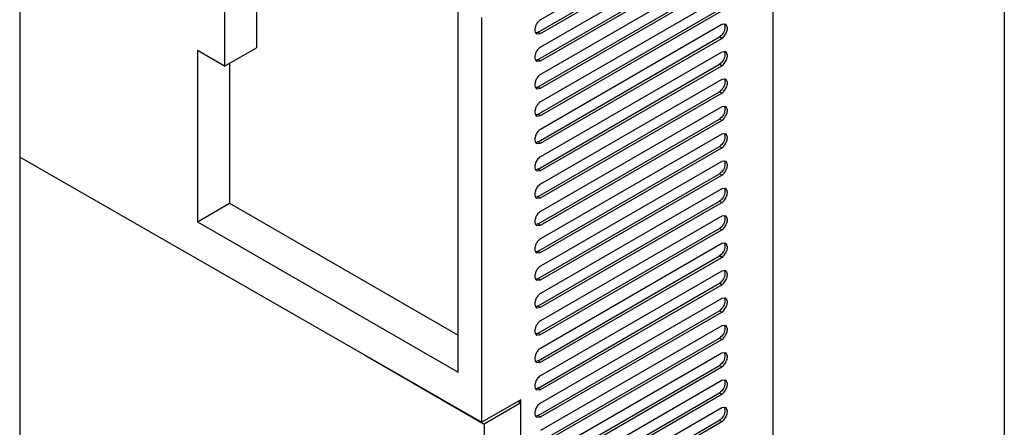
# Model space of a CAD drawing. Header units: millimetres. Extents: x 85 to 379, y 50 to 598.
# Tile 2 of 4: x 85 to 379, y 294 to 415. Entities that reach past the tile are written whole.
import ezdxf

# ---------------------------------------------------------------- set-up
doc = ezdxf.new("R2010")
doc.units = ezdxf.units.MM
doc.header["$LTSCALE"] = 42.164327
doc.layers.get('0').update_dxf_attribs({"linetype": 'CONTINUOUS'})

msp = doc.modelspace()

# ---------------------------------------------------------------- linework, layer by layer
at = {"color": 7}
for p, q in [((379.15, 522.97), (379.15, 136.36)), ((85.35, 495.41), (85.35, 374.16)), ((310.21, 101.87), (310.21, 456.18)), ((156.02, 444.64), (156.02, 406.8)), ((294.83, 446.34), (240.73, 415.11)), ((240.03, 411.43), (294.12, 442.66)), ((240.73, 411.02), (294.83, 442.25)), ((146.47, 439.13), (146.47, 401.29)), ((294.83, 438.17), (240.73, 406.94)), ((240.03, 403.27), (294.12, 434.5)), ((240.73, 402.86), (294.83, 434.09)), ((294.83, 430.01), (240.73, 398.78)), ((240.03, 395.1), (294.12, 426.33)), ((240.73, 394.69), (294.83, 425.92)), ((294.83, 421.84), (240.73, 390.61)), ((216.15, 310.01), (216.15, 417.69)), ((240.03, 386.94), (294.12, 418.17)), ((240.73, 386.53), (294.83, 417.76)), ((223.23, 295.06), (223.23, 415.81)), ((240.03, 411.43), (240.73, 411.02)), ((294.83, 413.68), (240.73, 382.45)), ((295.98, 413.79), (294.83, 413.68)), ((239.58, 410.91), (240.73, 411.02)), ((240.03, 378.77), (294.12, 410)), ((240.73, 378.36), (294.83, 409.59)), ((294.83, 409.59), (294.12, 410)), ((138.42, 405.94), (138.42, 354.89)), ((146.47, 401.29), (138.42, 405.94)), ((146.47, 401.29), (156.02, 406.8)), ((294.83, 405.51), (240.73, 374.28)), ((295.98, 405.62), (294.83, 405.51)), ((239.58, 402.75), (240.73, 402.86)), ((240.03, 403.27), (240.73, 402.86)), ((147.96, 402.15), (147.96, 360.4)), ((240.03, 370.61), (294.12, 401.84)), ((240.73, 370.2), (294.83, 401.43)), ((294.83, 401.43), (294.12, 401.84)), ((294.83, 397.35), (240.73, 366.12)), ((295.98, 397.46), (294.83, 397.35)), ((239.58, 394.58), (240.73, 394.69)), ((240.03, 395.1), (240.73, 394.69)), ((240.03, 362.44), (294.12, 393.67)), ((240.73, 362.03), (294.83, 393.26)), ((294.83, 393.26), (294.12, 393.67)), ((294.83, 389.18), (240.73, 357.95)), ((295.98, 389.29), (294.83, 389.18)), ((239.58, 386.42), (240.73, 386.53)), ((240.03, 386.94), (240.73, 386.53)), ((240.03, 354.27), (294.12, 385.51)), ((240.73, 353.87), (294.83, 385.1)), ((294.83, 385.1), (294.12, 385.51)), ((294.83, 381.02), (240.73, 349.79)), ((295.98, 381.13), (294.83, 381.02)), ((239.58, 378.25), (240.73, 378.36)), ((240.03, 378.77), (240.73, 378.36)), ((240.03, 346.11), (294.12, 377.34)), ((240.73, 345.7), (294.83, 376.93)), ((294.83, 376.93), (294.12, 377.34)), ((85.32, 374.16), (85.32, 129.94)), ((211.21, 302), (85.35, 374.16)), ((240.03, 370.61), (240.73, 370.2)), ((294.83, 372.85), (240.73, 341.62)), ((295.98, 372.96), (294.83, 372.85)), ((239.58, 370.09), (240.73, 370.2)), ((240.03, 337.94), (294.12, 369.18)), ((240.73, 337.54), (294.83, 368.77)), ((294.83, 368.77), (294.12, 369.18)), ((294.83, 364.69), (240.73, 333.46)), ((295.98, 364.8), (294.83, 364.69)), ((239.58, 361.92), (240.73, 362.03)), ((240.03, 362.44), (240.73, 362.03)), ((138.42, 354.89), (147.96, 360.4)), ((147.96, 360.4), (216.15, 321.03)), ((240.03, 329.78), (294.12, 361.01)), ((240.73, 329.37), (294.83, 360.6)), ((294.83, 360.6), (294.12, 361.01)), ((294.83, 356.52), (240.73, 325.29)), ((295.98, 356.63), (294.83, 356.52)), ((138.42, 354.89), (216.15, 310.01)), ((239.58, 353.76), (240.73, 353.87)), ((240.03, 354.27), (240.73, 353.87)), ((240.03, 321.61), (294.12, 352.85)), ((294.83, 352.44), (294.12, 352.85)), ((240.73, 321.21), (294.83, 352.44)), ((294.83, 348.36), (240.73, 317.13)), ((295.98, 348.47), (294.83, 348.36)), ((239.58, 345.59), (240.73, 345.7)), ((240.03, 346.11), (240.73, 345.7)), ((240.03, 313.45), (294.12, 344.68)), ((240.73, 313.04), (294.83, 344.27)), ((294.83, 344.27), (294.12, 344.68)), ((240.03, 337.94), (240.73, 337.54)), ((294.83, 340.19), (240.73, 308.96)), ((295.98, 340.3), (294.83, 340.19)), ((239.58, 337.43), (240.73, 337.54)), ((240.03, 305.28), (294.12, 336.52)), ((240.73, 304.88), (294.83, 336.11)), ((294.83, 336.11), (294.12, 336.52)), ((295.98, 332.14), (294.83, 332.03)), ((239.58, 329.26), (240.73, 329.37)), ((240.03, 329.78), (240.73, 329.37)), ((294.83, 332.03), (240.73, 300.8)), ((240.03, 297.12), (294.12, 328.35)), ((240.73, 296.71), (294.83, 327.94)), ((294.83, 327.94), (294.12, 328.35)), ((294.83, 323.86), (240.73, 292.63)), ((295.98, 323.97), (294.83, 323.86)), ((239.58, 321.1), (240.73, 321.21)), ((240.03, 321.61), (240.73, 321.21)), ((240.03, 288.95), (294.12, 320.19)), ((240.73, 288.55), (294.83, 319.78)), ((294.83, 319.78), (294.12, 320.19)), ((188.19, 315.15), (223.91, 294.52)), ((294.83, 315.7), (240.73, 284.47)), ((295.98, 315.81), (294.83, 315.7)), ((239.58, 312.93), (240.73, 313.04)), ((240.03, 313.45), (240.73, 313.04)), ((240.03, 280.79), (294.12, 312.02)), ((240.73, 280.38), (294.83, 311.61)), ((294.83, 311.61), (294.12, 312.02)), ((294.83, 307.53), (240.73, 276.3)), ((295.98, 307.64), (294.83, 307.53)), ((239.58, 304.77), (240.73, 304.88)), ((240.03, 305.28), (240.73, 304.88)), ((240.03, 272.62), (294.12, 303.86)), ((240.73, 272.22), (294.83, 303.45)), ((294.83, 303.45), (294.12, 303.86)), ((211.21, 302), (223.23, 295.06)), ((234.9, 301.79), (223.23, 295.06)), ((234.9, 300.87), (223.91, 294.52)), ((234.1, 301.33), (234.9, 300.87)), ((234.9, 97.91), (234.9, 301.79)), ((240.03, 297.12), (240.73, 296.71)), ((294.83, 299.37), (240.73, 268.14)), ((295.98, 299.48), (294.83, 299.37)), ((223.91, 294.52), (223.91, 49.92)), ((239.58, 296.6), (240.73, 296.71)), ((240.03, 264.46), (294.12, 295.69)), ((240.73, 264.05), (294.83, 295.28)), ((294.83, 295.28), (294.12, 295.69))]:
    msp.add_line(p, q, dxfattribs=at)
for points, knots in [([(240.73, 415.11), (240.55, 415), (240.2, 414.72), (239.67, 414.1), (239.24, 413.26), (239.03, 412.31), (239.08, 411.47), (239.39, 411.02), (239.58, 410.91)], [0, 0, 0, 0, 0.12991, 0.273323, 0.49392, 0.697106, 0.865895, 1, 1, 1, 1]), ([(240.03, 411.43), (239.98, 411.4), (239.81, 411.31), (239.63, 411.25), (239.49, 411.23)], [0, 0, 0, 0, 0.267966, 1, 1, 1, 1]), ([(295.79, 413), (295.79, 412.41), (295.43, 411.25), (294.63, 410.3), (294.12, 410)], [0, 0, 0, 0, 0.498221, 1, 1, 1, 1]), ([(294.83, 409.59), (295.21, 409.82), (295.71, 410.33), (296.17, 411.13), (296.41, 411.79), (296.52, 412.43), (296.49, 413), (296.32, 413.48), (296.1, 413.71), (295.98, 413.79)], [0, 0, 0, 0, 0.27179, 0.419939, 0.563752, 0.696027, 0.812578, 0.912447, 1, 1, 1, 1]), ([(295.66, 413.72), (295.68, 413.67), (295.77, 413.44), (295.79, 413.19), (295.79, 413)], [0, 0, 0, 0, 0.231032, 1, 1, 1, 1]), ([(240.73, 406.94), (240.55, 406.84), (240.2, 406.56), (239.67, 405.93), (239.24, 405.1), (239.03, 404.15), (239.08, 403.3), (239.39, 402.86), (239.58, 402.75)], [0, 0, 0, 0, 0.12991, 0.273323, 0.49392, 0.697106, 0.865895, 1, 1, 1, 1]), ([(294.83, 401.43), (295.21, 401.65), (295.71, 402.17), (296.17, 402.97), (296.41, 403.62), (296.52, 404.26), (296.49, 404.84), (296.32, 405.32), (296.1, 405.55), (295.98, 405.62)], [0, 0, 0, 0, 0.27179, 0.419939, 0.563752, 0.696027, 0.812578, 0.912447, 1, 1, 1, 1]), ([(295.66, 405.56), (295.68, 405.51), (295.77, 405.27), (295.79, 405.03), (295.79, 404.84)], [0, 0, 0, 0, 0.231032, 1, 1, 1, 1]), ([(240.03, 403.27), (239.98, 403.24), (239.81, 403.15), (239.63, 403.08), (239.49, 403.06)], [0, 0, 0, 0, 0.267966, 1, 1, 1, 1]), ([(295.79, 404.84), (295.79, 404.25), (295.43, 403.08), (294.63, 402.13), (294.12, 401.84)], [0, 0, 0, 0, 0.498221, 1, 1, 1, 1]), ([(240.73, 398.78), (240.55, 398.67), (240.2, 398.39), (239.67, 397.77), (239.24, 396.93), (239.03, 395.98), (239.08, 395.14), (239.39, 394.69), (239.58, 394.58)], [0, 0, 0, 0, 0.12991, 0.273323, 0.49392, 0.697106, 0.865895, 1, 1, 1, 1]), ([(294.83, 393.26), (295.21, 393.49), (295.71, 394), (296.17, 394.8), (296.41, 395.46), (296.52, 396.1), (296.49, 396.67), (296.32, 397.15), (296.1, 397.38), (295.98, 397.46)], [0, 0, 0, 0, 0.27179, 0.419939, 0.563752, 0.696027, 0.812578, 0.912447, 1, 1, 1, 1]), ([(295.66, 397.39), (295.68, 397.34), (295.77, 397.11), (295.79, 396.86), (295.79, 396.67)], [0, 0, 0, 0, 0.231032, 1, 1, 1, 1]), ([(240.03, 395.1), (239.98, 395.07), (239.81, 394.98), (239.63, 394.92), (239.49, 394.9)], [0, 0, 0, 0, 0.267966, 1, 1, 1, 1]), ([(295.79, 396.67), (295.79, 396.08), (295.43, 394.92), (294.63, 393.97), (294.12, 393.67)], [0, 0, 0, 0, 0.498221, 1, 1, 1, 1]), ([(240.73, 390.61), (240.55, 390.51), (240.2, 390.23), (239.67, 389.6), (239.24, 388.77), (239.03, 387.82), (239.08, 386.97), (239.39, 386.53), (239.58, 386.42)], [0, 0, 0, 0, 0.12991, 0.273323, 0.49392, 0.697106, 0.865895, 1, 1, 1, 1]), ([(295.79, 388.51), (295.79, 387.92), (295.43, 386.75), (294.63, 385.8), (294.12, 385.51)], [0, 0, 0, 0, 0.498221, 1, 1, 1, 1]), ([(294.83, 385.1), (295.21, 385.32), (295.71, 385.84), (296.17, 386.64), (296.41, 387.29), (296.52, 387.93), (296.49, 388.51), (296.32, 388.99), (296.1, 389.22), (295.98, 389.29)], [0, 0, 0, 0, 0.27179, 0.419939, 0.563752, 0.696027, 0.812578, 0.912447, 1, 1, 1, 1]), ([(295.66, 389.23), (295.68, 389.18), (295.77, 388.94), (295.79, 388.7), (295.79, 388.51)], [0, 0, 0, 0, 0.231032, 1, 1, 1, 1]), ([(240.03, 386.94), (239.98, 386.91), (239.81, 386.82), (239.63, 386.75), (239.49, 386.73)], [0, 0, 0, 0, 0.267966, 1, 1, 1, 1]), ([(240.73, 382.45), (240.55, 382.34), (240.2, 382.06), (239.67, 381.44), (239.24, 380.6), (239.03, 379.65), (239.08, 378.81), (239.39, 378.36), (239.58, 378.25)], [0, 0, 0, 0, 0.12991, 0.273323, 0.49392, 0.697106, 0.865895, 1, 1, 1, 1]), ([(295.79, 380.34), (295.79, 379.75), (295.43, 378.59), (294.63, 377.64), (294.12, 377.34)], [0, 0, 0, 0, 0.498221, 1, 1, 1, 1]), ([(294.83, 376.93), (295.21, 377.16), (295.71, 377.67), (296.17, 378.47), (296.41, 379.13), (296.52, 379.77), (296.49, 380.34), (296.32, 380.82), (296.1, 381.05), (295.98, 381.13)], [0, 0, 0, 0, 0.27179, 0.419939, 0.563752, 0.696027, 0.812578, 0.912447, 1, 1, 1, 1]), ([(295.66, 381.06), (295.68, 381.01), (295.77, 380.78), (295.79, 380.53), (295.79, 380.34)], [0, 0, 0, 0, 0.231032, 1, 1, 1, 1]), ([(240.03, 378.77), (239.98, 378.74), (239.81, 378.65), (239.63, 378.59), (239.49, 378.57)], [0, 0, 0, 0, 0.267966, 1, 1, 1, 1]), ([(240.73, 374.28), (240.55, 374.18), (240.2, 373.9), (239.67, 373.27), (239.24, 372.44), (239.03, 371.49), (239.08, 370.64), (239.39, 370.2), (239.58, 370.09)], [0, 0, 0, 0, 0.12991, 0.273323, 0.49392, 0.697106, 0.865895, 1, 1, 1, 1]), ([(240.03, 370.61), (239.98, 370.58), (239.81, 370.49), (239.63, 370.42), (239.49, 370.4)], [0, 0, 0, 0, 0.267966, 1, 1, 1, 1]), ([(295.79, 372.18), (295.79, 371.59), (295.43, 370.42), (294.63, 369.47), (294.12, 369.18)], [0, 0, 0, 0, 0.498221, 1, 1, 1, 1]), ([(294.83, 368.77), (295.21, 368.99), (295.71, 369.51), (296.17, 370.31), (296.41, 370.96), (296.52, 371.6), (296.49, 372.18), (296.32, 372.66), (296.1, 372.89), (295.98, 372.96)], [0, 0, 0, 0, 0.27179, 0.419939, 0.563752, 0.696027, 0.812578, 0.912447, 1, 1, 1, 1]), ([(295.66, 372.9), (295.68, 372.85), (295.77, 372.61), (295.79, 372.37), (295.79, 372.18)], [0, 0, 0, 0, 0.231032, 1, 1, 1, 1]), ([(240.73, 366.12), (240.55, 366.01), (240.2, 365.73), (239.67, 365.11), (239.24, 364.27), (239.03, 363.32), (239.08, 362.48), (239.39, 362.03), (239.58, 361.92)], [0, 0, 0, 0, 0.12991, 0.273323, 0.49392, 0.697106, 0.865895, 1, 1, 1, 1]), ([(294.83, 360.6), (295.21, 360.82), (295.71, 361.34), (296.17, 362.14), (296.41, 362.8), (296.52, 363.44), (296.49, 364.01), (296.32, 364.49), (296.1, 364.72), (295.98, 364.8)], [0, 0, 0, 0, 0.27179, 0.419939, 0.563752, 0.696027, 0.812578, 0.912447, 1, 1, 1, 1]), ([(295.66, 364.73), (295.68, 364.68), (295.77, 364.45), (295.79, 364.2), (295.79, 364.01)], [0, 0, 0, 0, 0.231032, 1, 1, 1, 1]), ([(240.03, 362.44), (239.98, 362.41), (239.81, 362.32), (239.63, 362.26), (239.49, 362.24)], [0, 0, 0, 0, 0.267966, 1, 1, 1, 1]), ([(295.79, 364.01), (295.79, 363.42), (295.43, 362.26), (294.63, 361.31), (294.12, 361.01)], [0, 0, 0, 0, 0.498221, 1, 1, 1, 1]), ([(240.73, 357.95), (240.55, 357.85), (240.2, 357.57), (239.67, 356.94), (239.24, 356.11), (239.03, 355.16), (239.08, 354.31), (239.39, 353.87), (239.58, 353.76)], [0, 0, 0, 0, 0.12991, 0.273323, 0.49392, 0.697106, 0.865895, 1, 1, 1, 1]), ([(295.79, 355.85), (295.79, 355.26), (295.43, 354.09), (294.63, 353.14), (294.12, 352.85)], [0, 0, 0, 0, 0.498221, 1, 1, 1, 1]), ([(294.83, 352.44), (295.21, 352.66), (295.71, 353.18), (296.17, 353.98), (296.41, 354.63), (296.52, 355.27), (296.49, 355.85), (296.32, 356.33), (296.1, 356.56), (295.98, 356.63)], [0, 0, 0, 0, 0.27179, 0.419939, 0.563752, 0.696027, 0.812578, 0.912447, 1, 1, 1, 1]), ([(295.66, 356.57), (295.68, 356.52), (295.77, 356.28), (295.79, 356.04), (295.79, 355.85)], [0, 0, 0, 0, 0.231032, 1, 1, 1, 1]), ([(240.03, 354.27), (239.98, 354.25), (239.81, 354.16), (239.63, 354.09), (239.49, 354.07)], [0, 0, 0, 0, 0.267966, 1, 1, 1, 1]), ([(240.73, 349.79), (240.55, 349.68), (240.2, 349.4), (239.67, 348.78), (239.24, 347.94), (239.03, 346.99), (239.08, 346.15), (239.39, 345.7), (239.58, 345.59)], [0, 0, 0, 0, 0.12991, 0.273323, 0.49392, 0.697106, 0.865895, 1, 1, 1, 1]), ([(295.79, 347.68), (295.79, 347.09), (295.43, 345.93), (294.63, 344.98), (294.12, 344.68)], [0, 0, 0, 0, 0.498221, 1, 1, 1, 1]), ([(294.83, 344.27), (295.21, 344.49), (295.71, 345.01), (296.17, 345.81), (296.41, 346.47), (296.52, 347.11), (296.49, 347.68), (296.32, 348.16), (296.1, 348.39), (295.98, 348.47)], [0, 0, 0, 0, 0.27179, 0.419939, 0.563752, 0.696027, 0.812578, 0.912447, 1, 1, 1, 1]), ([(295.66, 348.4), (295.68, 348.35), (295.77, 348.12), (295.79, 347.87), (295.79, 347.68)], [0, 0, 0, 0, 0.231032, 1, 1, 1, 1]), ([(240.03, 346.11), (239.98, 346.08), (239.81, 345.99), (239.63, 345.93), (239.49, 345.91)], [0, 0, 0, 0, 0.267966, 1, 1, 1, 1]), ([(240.73, 341.62), (240.55, 341.52), (240.2, 341.24), (239.67, 340.61), (239.24, 339.78), (239.03, 338.82), (239.08, 337.98), (239.39, 337.54), (239.58, 337.43)], [0, 0, 0, 0, 0.12991, 0.273323, 0.49392, 0.697106, 0.865895, 1, 1, 1, 1]), ([(240.03, 337.94), (239.98, 337.92), (239.81, 337.83), (239.63, 337.76), (239.49, 337.74)], [0, 0, 0, 0, 0.267966, 1, 1, 1, 1]), ([(295.79, 339.52), (295.79, 338.93), (295.43, 337.76), (294.63, 336.81), (294.12, 336.52)], [0, 0, 0, 0, 0.498221, 1, 1, 1, 1]), ([(294.83, 336.11), (295.21, 336.33), (295.71, 336.85), (296.17, 337.65), (296.41, 338.3), (296.52, 338.94), (296.49, 339.52), (296.32, 340), (296.1, 340.23), (295.98, 340.3)], [0, 0, 0, 0, 0.27179, 0.419939, 0.563752, 0.696027, 0.812578, 0.912447, 1, 1, 1, 1]), ([(295.66, 340.24), (295.68, 340.19), (295.77, 339.95), (295.79, 339.71), (295.79, 339.52)], [0, 0, 0, 0, 0.231032, 1, 1, 1, 1]), ([(240.73, 333.46), (240.55, 333.35), (240.2, 333.07), (239.67, 332.45), (239.24, 331.61), (239.03, 330.66), (239.08, 329.82), (239.39, 329.37), (239.58, 329.26)], [0, 0, 0, 0, 0.12991, 0.273323, 0.49392, 0.697106, 0.865895, 1, 1, 1, 1]), ([(294.83, 327.94), (295.21, 328.16), (295.71, 328.68), (296.17, 329.48), (296.41, 330.14), (296.52, 330.78), (296.49, 331.35), (296.32, 331.83), (296.1, 332.06), (295.98, 332.14)], [0, 0, 0, 0, 0.27179, 0.419939, 0.563752, 0.696027, 0.812578, 0.912447, 1, 1, 1, 1]), ([(295.66, 332.07), (295.68, 332.02), (295.77, 331.79), (295.79, 331.54), (295.79, 331.35)], [0, 0, 0, 0, 0.231032, 1, 1, 1, 1]), ([(240.03, 329.78), (239.98, 329.75), (239.81, 329.66), (239.63, 329.6), (239.49, 329.58)], [0, 0, 0, 0, 0.267966, 1, 1, 1, 1]), ([(295.79, 331.35), (295.79, 330.76), (295.43, 329.6), (294.63, 328.65), (294.12, 328.35)], [0, 0, 0, 0, 0.498221, 1, 1, 1, 1]), ([(240.73, 325.29), (240.55, 325.19), (240.2, 324.91), (239.67, 324.28), (239.24, 323.45), (239.03, 322.49), (239.08, 321.65), (239.39, 321.21), (239.58, 321.1)], [0, 0, 0, 0, 0.12991, 0.273323, 0.49392, 0.697106, 0.865895, 1, 1, 1, 1]), ([(294.83, 319.78), (295.21, 320), (295.71, 320.52), (296.17, 321.32), (296.41, 321.97), (296.52, 322.61), (296.49, 323.19), (296.32, 323.67), (296.1, 323.9), (295.98, 323.97)], [0, 0, 0, 0, 0.27179, 0.419939, 0.563752, 0.696027, 0.812578, 0.912447, 1, 1, 1, 1]), ([(295.66, 323.91), (295.68, 323.86), (295.77, 323.62), (295.79, 323.38), (295.79, 323.19)], [0, 0, 0, 0, 0.231032, 1, 1, 1, 1]), ([(240.03, 321.61), (239.98, 321.59), (239.81, 321.5), (239.63, 321.43), (239.49, 321.41)], [0, 0, 0, 0, 0.267966, 1, 1, 1, 1]), ([(295.79, 323.19), (295.79, 322.6), (295.43, 321.43), (294.63, 320.48), (294.12, 320.19)], [0, 0, 0, 0, 0.498221, 1, 1, 1, 1]), ([(240.73, 317.13), (240.55, 317.02), (240.2, 316.74), (239.67, 316.12), (239.24, 315.28), (239.03, 314.33), (239.08, 313.49), (239.39, 313.04), (239.58, 312.93)], [0, 0, 0, 0, 0.12991, 0.273323, 0.49392, 0.697106, 0.865895, 1, 1, 1, 1]), ([(295.79, 315.02), (295.79, 314.43), (295.43, 313.27), (294.63, 312.32), (294.12, 312.02)], [0, 0, 0, 0, 0.498221, 1, 1, 1, 1]), ([(294.83, 311.61), (295.21, 311.83), (295.71, 312.35), (296.17, 313.15), (296.41, 313.81), (296.52, 314.45), (296.49, 315.02), (296.32, 315.5), (296.1, 315.73), (295.98, 315.81)], [0, 0, 0, 0, 0.27179, 0.419939, 0.563752, 0.696027, 0.812578, 0.912447, 1, 1, 1, 1]), ([(295.66, 315.74), (295.68, 315.69), (295.77, 315.46), (295.79, 315.21), (295.79, 315.02)], [0, 0, 0, 0, 0.231032, 1, 1, 1, 1]), ([(240.03, 313.45), (239.98, 313.42), (239.81, 313.33), (239.63, 313.27), (239.49, 313.25)], [0, 0, 0, 0, 0.267966, 1, 1, 1, 1]), ([(240.73, 308.96), (240.55, 308.86), (240.2, 308.58), (239.67, 307.95), (239.24, 307.12), (239.03, 306.16), (239.08, 305.32), (239.39, 304.88), (239.58, 304.77)], [0, 0, 0, 0, 0.12991, 0.273323, 0.49392, 0.697106, 0.865895, 1, 1, 1, 1]), ([(295.79, 306.86), (295.79, 306.27), (295.43, 305.1), (294.63, 304.15), (294.12, 303.86)], [0, 0, 0, 0, 0.498221, 1, 1, 1, 1]), ([(294.83, 303.45), (295.21, 303.67), (295.71, 304.18), (296.17, 304.99), (296.41, 305.64), (296.52, 306.28), (296.49, 306.86), (296.32, 307.34), (296.1, 307.57), (295.98, 307.64)], [0, 0, 0, 0, 0.27179, 0.419939, 0.563752, 0.696027, 0.812578, 0.912447, 1, 1, 1, 1]), ([(295.66, 307.58), (295.68, 307.53), (295.77, 307.29), (295.79, 307.05), (295.79, 306.86)], [0, 0, 0, 0, 0.231032, 1, 1, 1, 1]), ([(240.03, 305.28), (239.98, 305.26), (239.81, 305.17), (239.63, 305.1), (239.49, 305.08)], [0, 0, 0, 0, 0.267966, 1, 1, 1, 1]), ([(240.73, 300.8), (240.55, 300.69), (240.2, 300.41), (239.67, 299.79), (239.24, 298.95), (239.03, 298), (239.08, 297.16), (239.39, 296.71), (239.58, 296.6)], [0, 0, 0, 0, 0.12991, 0.273323, 0.49392, 0.697106, 0.865895, 1, 1, 1, 1]), ([(240.03, 297.12), (239.98, 297.09), (239.81, 297), (239.63, 296.94), (239.49, 296.92)], [0, 0, 0, 0, 0.267966, 1, 1, 1, 1]), ([(295.79, 298.69), (295.79, 298.1), (295.43, 296.94), (294.63, 295.99), (294.12, 295.69)], [0, 0, 0, 0, 0.498221, 1, 1, 1, 1]), ([(294.83, 295.28), (295.21, 295.5), (295.71, 296.02), (296.17, 296.82), (296.41, 297.48), (296.52, 298.12), (296.49, 298.69), (296.32, 299.17), (296.1, 299.4), (295.98, 299.48)], [0, 0, 0, 0, 0.27179, 0.419939, 0.563752, 0.696027, 0.812578, 0.912447, 1, 1, 1, 1]), ([(295.66, 299.41), (295.68, 299.36), (295.77, 299.13), (295.79, 298.88), (295.79, 298.69)], [0, 0, 0, 0, 0.231032, 1, 1, 1, 1])]:
    msp.add_open_spline(points, degree=3, knots=knots, dxfattribs=at)
for points in [[(295.58, 413.88), (295.61, 413.83), (295.64, 413.78), (295.66, 413.72)], [(239.49, 411.23), (239.44, 411.22), (239.38, 411.21), (239.33, 411.21)], [(295.58, 405.71), (295.61, 405.66), (295.64, 405.61), (295.66, 405.56)], [(239.49, 403.06), (239.44, 403.05), (239.38, 403.05), (239.33, 403.04)], [(295.58, 397.55), (295.61, 397.5), (295.64, 397.45), (295.66, 397.39)], [(239.49, 394.9), (239.44, 394.89), (239.38, 394.88), (239.33, 394.88)], [(295.58, 389.38), (295.61, 389.33), (295.64, 389.28), (295.66, 389.23)], [(239.49, 386.73), (239.44, 386.72), (239.38, 386.72), (239.33, 386.71)], [(295.58, 381.22), (295.61, 381.17), (295.64, 381.12), (295.66, 381.06)], [(239.49, 378.57), (239.44, 378.56), (239.38, 378.55), (239.33, 378.55)], [(239.49, 370.4), (239.44, 370.39), (239.38, 370.39), (239.33, 370.38)], [(295.58, 373.05), (295.61, 373), (295.64, 372.95), (295.66, 372.9)], [(295.58, 364.89), (295.61, 364.84), (295.64, 364.79), (295.66, 364.73)], [(239.49, 362.24), (239.44, 362.23), (239.38, 362.22), (239.33, 362.22)], [(295.58, 356.72), (295.61, 356.67), (295.64, 356.62), (295.66, 356.57)], [(239.49, 354.07), (239.44, 354.06), (239.38, 354.06), (239.33, 354.05)], [(295.58, 348.56), (295.61, 348.51), (295.64, 348.46), (295.66, 348.4)], [(239.49, 345.91), (239.44, 345.9), (239.38, 345.89), (239.33, 345.89)], [(295.58, 340.39), (295.61, 340.34), (295.64, 340.29), (295.66, 340.24)], [(239.49, 337.74), (239.44, 337.73), (239.38, 337.73), (239.33, 337.72)], [(295.58, 332.23), (295.61, 332.18), (295.64, 332.13), (295.66, 332.07)], [(239.49, 329.58), (239.44, 329.57), (239.38, 329.56), (239.33, 329.56)], [(295.58, 324.06), (295.61, 324.01), (295.64, 323.96), (295.66, 323.91)], [(239.49, 321.41), (239.44, 321.4), (239.38, 321.4), (239.33, 321.39)], [(295.58, 315.9), (295.61, 315.85), (295.64, 315.8), (295.66, 315.74)], [(239.49, 313.25), (239.44, 313.24), (239.38, 313.23), (239.33, 313.23)], [(295.58, 307.73), (295.61, 307.68), (295.64, 307.63), (295.66, 307.58)], [(239.49, 305.08), (239.44, 305.07), (239.38, 305.07), (239.33, 305.06)], [(239.49, 296.92), (239.44, 296.91), (239.38, 296.9), (239.33, 296.9)], [(295.58, 299.57), (295.61, 299.52), (295.64, 299.47), (295.66, 299.41)]]:
    msp.add_open_spline(points, degree=3, dxfattribs=at)

doc.saveas('drawing.dxf')
